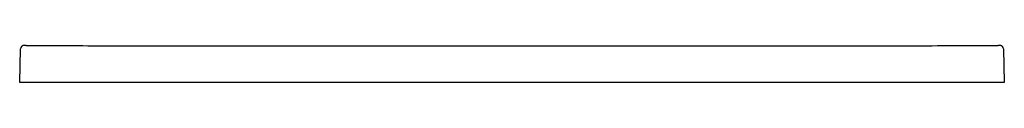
# Model space of a CAD drawing. Header units: millimetres. Extents: x 4513.64 to 4514.84, y 2433.02 to 2433.07.
import ezdxf

# ---------------------------------------------------------------- set-up
doc = ezdxf.new("R2010")
doc.units = ezdxf.units.MM
doc.layers.add('SANINDUSA', color=3, linetype='Continuous')

msp = doc.modelspace()

# ---------------------------------------------------------------- linework, layer by layer
at = {"layer": 'SANINDUSA'}
for p, q in [((4513.6434, 2433.0201), (4513.6445, 2433.0611)), ((4514.8426, 2433.0611), (4514.8437, 2433.0201)), ((4513.6534, 2433.0201), (4513.6434, 2433.0201)), ((4514.8337, 2433.0201), (4513.6534, 2433.0201)), ((4514.8437, 2433.0201), (4514.8337, 2433.0201))]:
    msp.add_line(p, q, dxfattribs=at)
for centre, start, end in [((4513.6485, 2433.061), 129.351, 178.5022), ((4514.8386, 2433.061), 1.4972, 45.2852)]:
    msp.add_arc(centre, 0.004, start, end, dxfattribs=at)
for points, knots in [([(4513.6513, 2433.065), (4513.651, 2433.065), (4513.6504, 2433.065), (4513.6497, 2433.065), (4513.6489, 2433.065), (4513.6486, 2433.065), (4513.6485, 2433.065), (4513.6483, 2433.065), (4513.6481, 2433.065), (4513.6477, 2433.065), (4513.6471, 2433.0648), (4513.6464, 2433.0645), (4513.6461, 2433.0642), (4513.646, 2433.0641)], [0, 0, 0, 0, 0.0892235, 0.2544123, 0.4204041, 0.5887673, 0.6644689, 0.6871365, 0.7069515, 0.7547776, 0.8484934, 0.9383367, 1, 1, 1, 1]), ([(4513.6513, 2433.065), (4513.6513, 2433.065), (4513.6518, 2433.065), (4513.653, 2433.065), (4513.6541, 2433.065), (4513.6545, 2433.065)], [0, 0, 0, 0, 0.029585, 0.614682, 1, 1, 1, 1]), ([(4513.6545, 2433.065), (4513.6865, 2433.065), (4513.7506, 2433.0648), (4513.8786, 2433.0649), (4514.1027, 2433.0649), (4514.3631, 2433.0649), (4514.5936, 2433.0649), (4514.7302, 2433.0648), (4514.7985, 2433.065), (4514.8326, 2433.065)], [0, 0, 0, 0, 0.081529, 0.163058, 0.326117, 0.652246, 0.826123, 0.913062, 1, 1, 1, 1]), ([(4514.8326, 2433.065), (4514.8333, 2433.065), (4514.8346, 2433.065), (4514.8359, 2433.065), (4514.8364, 2433.065), (4514.8364, 2433.065)], [0, 0, 0, 0, 0.491603, 0.982557, 1, 1, 1, 1]), ([(4514.8414, 2433.0639), (4514.8414, 2433.0639), (4514.8412, 2433.0641), (4514.8408, 2433.0644), (4514.8402, 2433.0647), (4514.8397, 2433.0649), (4514.8393, 2433.065), (4514.839, 2433.065), (4514.8388, 2433.065), (4514.8387, 2433.065), (4514.8387, 2433.065), (4514.8385, 2433.065), (4514.8383, 2433.065), (4514.8377, 2433.065), (4514.837, 2433.065), (4514.8365, 2433.065), (4514.8364, 2433.065)], [0, 0, 0, 0, 0.016766, 0.108825, 0.189766, 0.25868, 0.31382, 0.351748, 0.370846, 0.38647, 0.409751, 0.461978, 0.606068, 0.770581, 0.944396, 1, 1, 1, 1])]:
    msp.add_open_spline(points, degree=3, knots=knots, dxfattribs=at)

doc.saveas('drawing.dxf')
